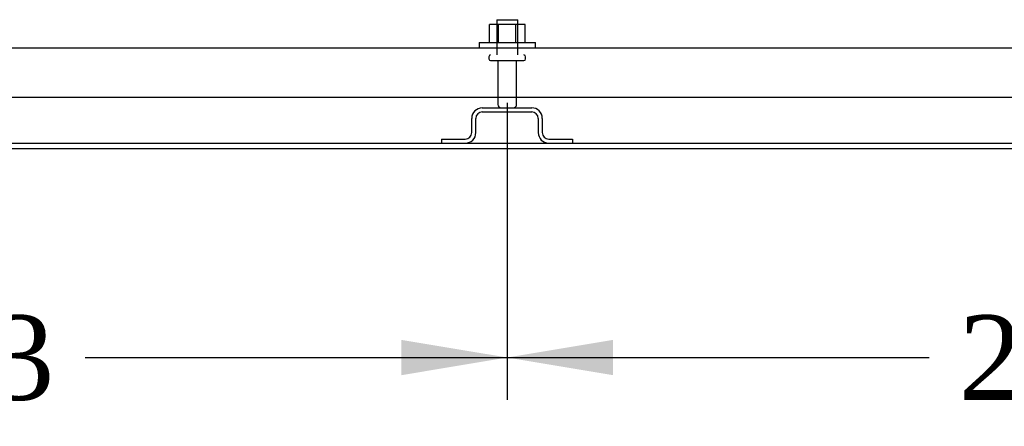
# Model space of a CAD drawing. Header units: inches. Extents: x 1 to 359, y -2 to 239.
# Tile 2 of 24: x 90.94 to 108.4, y 35.51 to 42.71. Entities that reach past the tile are written whole.
import ezdxf
from ezdxf.enums import TextEntityAlignment as Align
from ezdxf.lldxf.tags import DXFTag

# ---------------------------------------------------------------- set-up
doc = ezdxf.new("R2010")
doc.units = ezdxf.units.IN
doc.header["$MEASUREMENT"] = 0
for name, color, linetype in [('COM43132', 7, 'Continuous'), ('COM55738-22', 7, 'Continuous'), ('COM71181-1', 7, 'Continuous'), ('COM71183-1', 7, 'Continuous'), ('Default', 7, 'Continuous'), ('NTS166105', 7, 'Continuous'), ('STD26089', 7, 'Continuous'), ('WAF25059', 7, 'Continuous')]:
    doc.layers.add(name, color=color, linetype=linetype)
doc.styles.add('SEACAD_Times_New_Roman', font='times.ttf')
tags = doc.linetypes.add('HIDDEN2', pattern=[0.1875, 0.125, -0.0625]).pattern_tags.tags
tags[6:7] = [DXFTag(74, 4), DXFTag(75, 0), DXFTag(340, '0'), DXFTag(46, 0.0), DXFTag(50, 0.0), DXFTag(44, 0.0), DXFTag(45, 0.0)]
tags[4:5] = [DXFTag(74, 4), DXFTag(75, 0), DXFTag(340, '0'), DXFTag(46, 0.0), DXFTag(50, 0.0), DXFTag(44, 0.0), DXFTag(45, 0.0)]
doc.dimstyles.new('HAMMOND_(STH_-_300x200)', dxfattribs={"dimtxt": 1.5, "dimasz": 1.875, "dimexe": 0.75, "dimexo": 0.75, "dimgap": 0.375, "dimtad": 0, "dimtih": 1, "dimtoh": 1, "dimzin": 0, "dimdsep": 46, "dimtxsty": 'SEACAD_Times_New_Roman', "dimblk1": '_SE_FILLED', "dimblk2": '_SE_FILLED', "dimsah": 1, "dimcen": 0.75, "dimadec": 0, "dimazin": 0, "dimtfac": 0.8, "dimtofl": 0, "dimtmove": 0, "dimatfit": 3, "dimfxl": 1, "dimtolj": 1, "dimtzin": 0, "dimarcsym": 0})

# ---------------------------------------------------------------- blocks, each defined once
blk = doc.blocks.new('SE1')
at = {"layer": 'COM43132', "color": 7, "linetype": 'HIDDEN2'}
for p, q in [((77.768, 42.213), (121.398, 42.213)), ((77.708, 41.338), (121.458, 41.338))]:
    blk.add_line(p, q, dxfattribs=at)
at = {"layer": 'COM55738-22', "color": 7, "linetype": 'HIDDEN2'}
for p, q in [((99.141, 41.151), (100.016, 41.151)), ((99.141, 41.079), (100.016, 41.079)), ((98.953, 40.714), (98.953, 40.964)), ((99.025, 40.714), (99.025, 40.964)), ((100.131, 40.964), (100.131, 40.714)), ((100.203, 40.964), (100.203, 40.714)), ((98.416, 40.598), (98.838, 40.598)), ((98.416, 40.598), (98.416, 40.526)), ((100.319, 40.598), (100.741, 40.598)), ((100.741, 40.598), (100.741, 40.526))]:
    blk.add_line(p, q, dxfattribs=at)
for centre, radius, start, end in [((99.141, 40.964), 0.187, 90, 180), ((99.141, 40.964), 0.116, 90, 180), ((100.016, 40.964), 0.188, 0, 90), ((100.016, 40.964), 0.116, 0, 90), ((98.838, 40.714), 0.188, 270, 0), ((98.838, 40.714), 0.116, 270, 0), ((100.319, 40.714), 0.187, 180, 270), ((100.319, 40.714), 0.115, 180, 270)]:
    blk.add_arc(centre, radius, start, end, dxfattribs=at)
at = {"layer": 'COM71181-1', "color": 7, "linetype": 'Continuous'}
blk.add_line((83.554, 40.431), (115.616, 40.431), dxfattribs=at)
at = {"layer": 'COM71183-1', "color": 7, "linetype": 'Continuous'}
blk.add_line((83.554, 40.526), (115.616, 40.526), dxfattribs=at)
at = {"layer": 'NTS166105', "color": 7, "linetype": 'HIDDEN2'}
for p, q in [((99.429, 42.629), (99.267, 42.629)), ((99.267, 42.309), (99.267, 42.629)), ((99.738, 42.629), (99.429, 42.629)), ((99.429, 42.309), (99.429, 42.629)), ((99.899, 42.629), (99.738, 42.629)), ((99.738, 42.309), (99.738, 42.629)), ((99.899, 42.309), (99.899, 42.629))]:
    blk.add_line(p, q, dxfattribs=at)
at = {"layer": 'STD26089', "color": 7, "linetype": 'HIDDEN2'}
for p, q in [((99.396, 42.713), (99.771, 42.713)), ((99.396, 42.713), (99.396, 42.088)), ((99.771, 42.088), (99.771, 42.713)), ((99.258, 42.058), (99.258, 42.018)), ((99.288, 41.988), (99.878, 41.988)), ((99.417, 41.988), (99.417, 41.211)), ((99.749, 41.211), (99.749, 41.988)), ((99.908, 42.018), (99.908, 42.058))]:
    blk.add_line(p, q, dxfattribs=at)
for centre, radius, start, end in [((99.288, 42.058), 0.03, 90, 180), ((99.878, 42.058), 0.03, 0, 90), ((99.288, 42.018), 0.03, 180, 270), ((99.878, 42.018), 0.03, 270, 0), ((99.477, 41.211), 0.06, 180, 270), ((99.689, 41.211), 0.06, 270, 0)]:
    blk.add_arc(centre, radius, start, end, dxfattribs=at)
at = {"layer": 'WAF25059', "color": 7, "linetype": 'HIDDEN2'}
for p, q in [((99.083, 42.309), (100.083, 42.309)), ((99.083, 42.309), (99.083, 42.213)), ((100.083, 42.213), (100.083, 42.309))]:
    blk.add_line(p, q, dxfattribs=at)
blk = doc.blocks.new('DMBLK3530')
at = {"layer": 'Default', "linetype": 'Continuous'}
for points in [[(80.323, 36.415), (80.323, 37.04), (78.448, 36.728)], [(97.708, 36.415), (99.583, 36.728), (97.708, 37.04)]]:
    blk.add_hatch(color=7, dxfattribs=at).paths.add_polyline_path(points)
at = {"layer": 'Default', "color": 7, "linetype": 'Continuous'}
for p, q in [((99.583, 41.238), (99.583, 35.978)), ((78.448, 40.329), (78.448, 35.978)), ((78.448, 36.728), (85.932, 36.728)), ((92.1, 36.728), (99.583, 36.728))]:
    blk.add_line(p, q, dxfattribs=at)
at = {"layer": 'Default', "color": 7, "linetype": 'Continuous', "style": 'SEACAD_Times_New_Roman'}
blk.add_text('21.13', height=1.5, dxfattribs=at).set_placement((86.457, 37.478), align=Align.TOP_LEFT)
blk = doc.blocks.new('_SE_FILLED')
at = {"color": 0}
blk.add_line((0, 0), (-1, 0), dxfattribs=at)
blk.add_solid([(0, 0), (-1, -0.1665), (-1, 0.1665), (0, 0)], dxfattribs=at)
blk = doc.blocks.new('DMBLK3531')
at = {"layer": 'Default', "linetype": 'Continuous'}
for points in [[(101.458, 36.415), (101.458, 37.04), (99.583, 36.728)], [(118.833, 36.415), (120.708, 36.728), (118.833, 37.04)]]:
    blk.add_hatch(color=7, dxfattribs=at).paths.add_polyline_path(points)
at = {"layer": 'Default', "color": 7, "linetype": 'Continuous'}
for p, q in [((99.583, 41.238), (99.583, 35.978)), ((120.708, 41.238), (120.708, 35.978)), ((99.583, 36.728), (107.062, 36.728)), ((113.23, 36.728), (120.708, 36.728))]:
    blk.add_line(p, q, dxfattribs=at)
at = {"layer": 'Default', "color": 7, "linetype": 'Continuous', "style": 'SEACAD_Times_New_Roman'}
blk.add_text('21.13', height=1.5, dxfattribs=at).set_placement((107.587, 37.478), align=Align.TOP_LEFT)

msp = doc.modelspace()

# ---------------------------------------------------------------- block references
at = {"layer": 'Default'}
msp.add_blockref('SE1', (0, 0), dxfattribs=at)

# ---------------------------------------------------------------- dimensions: what is measured, and where the dimension line sits
at = {"layer": 'Default', "color": 7, "linetype": 'Continuous'}
dim = msp.add_linear_dim(base=(99.5832, 36.7279), p1=(78.4484, 41.0793), p2=(99.5832, 41.9883), text='\\A1;<>', dimstyle='HAMMOND_(STH_-_300x200)', dxfattribs=at)
dim.commit()
dim.dimension.update_dxf_attribs({"geometry": 'DMBLK3530', "text_midpoint": (89.0158, 36.7279), "dimtype": 160})
dim = msp.add_linear_dim(base=(99.5832, 36.7279), p1=(99.5832, 41.9883), p2=(120.7084, 41.9883), angle=0, text='\\A1;<>', dimstyle='HAMMOND_(STH_-_300x200)', dxfattribs=at)
dim.commit()
dim.dimension.update_dxf_attribs({"geometry": 'DMBLK3531', "text_midpoint": (110.1458, 36.7279), "dimtype": 161})

doc.saveas('drawing.dxf')
